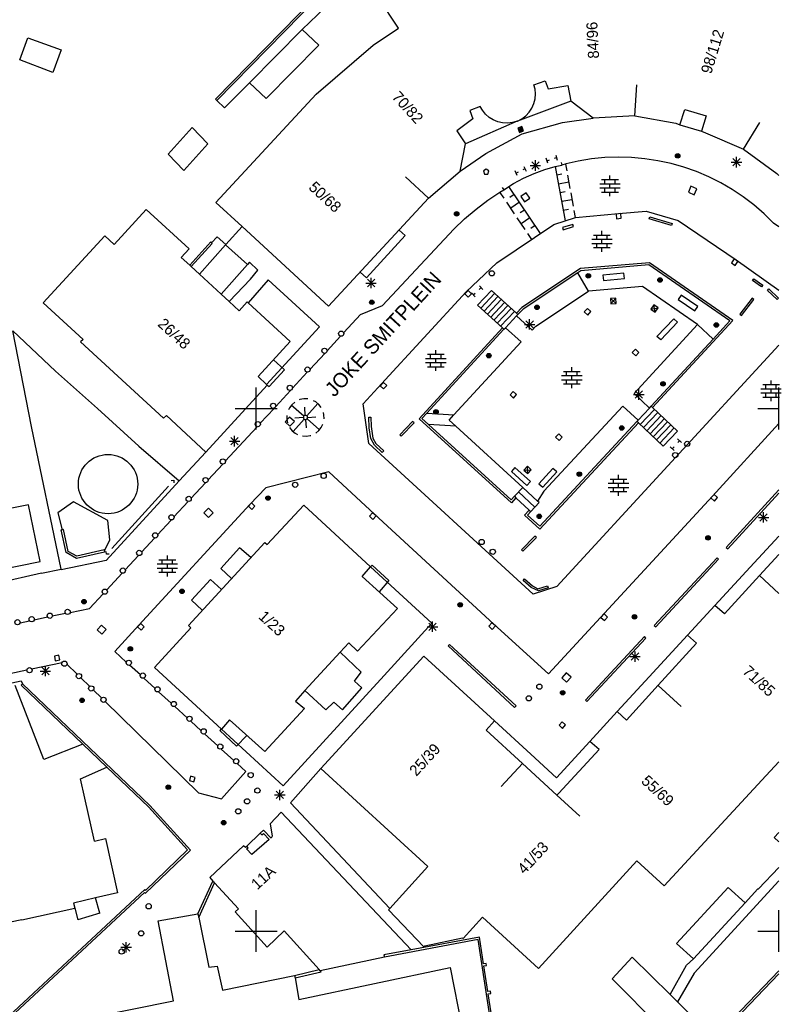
# Model space of a CAD drawing. Header units: millimetres. Extents: x 135944 to 142000, y 454200 to 456692.
# Tile 72 of 185: x 137227 to 137300, y 455943 to 456037. Entities that reach past the tile are written whole.
import ezdxf
from ezdxf.enums import TextEntityAlignment as Align

# ---------------------------------------------------------------- set-up
doc = ezdxf.new("R2010")
doc.units = ezdxf.units.MM
doc.layers.add('TotaalGBKN2013_Bistad', color=251, linetype='Continuous')
doc.styles.add('TotaalGBKN2013X$0$GBKN binnenstad 2009$0$Standard', font='txt')

msp = doc.modelspace()

# ---------------------------------------------------------------- linework, layer by layer
at = {"layer": 'TotaalGBKN2013_Bistad'}
for p, q in [((137263.631, 456036.391), (137260.601, 456040.941)), ((137256.205, 456039.938), (137246.108, 456029.612)), ((137246.252, 456029.473), (137256.125, 456039.57)), ((137254.401, 456036.281), (137257.321, 456039.081)), ((137254.401, 456036.281), (137249.361, 456031.171)), ((137254.401, 456036.281), (137256.011, 456034.781)), ((137261.181, 456034.781), (137263.631, 456036.391)), ((137227.393, 456033.369), (137228.165, 456035.484)), ((137228.165, 456035.484), (137231.359, 456034.318)), ((137231.359, 456034.318), (137230.569, 456032.155)), ((137256.011, 456034.781), (137250.971, 456029.671)), ((137255.741, 456030.081), (137261.181, 456034.781)), ((137230.569, 456032.155), (137227.393, 456033.369)), ((137276.571, 456030.991), (137277.631, 456031.361)), ((137277.631, 456031.361), (137277.931, 456030.611)), ((137249.361, 456031.171), (137246.987, 456028.764)), ((137250.971, 456029.671), (137249.361, 456031.171)), ((137276.68, 456030.576), (137276.571, 456030.991)), ((137276.724, 456030.108), (137276.68, 456030.576)), ((137277.931, 456030.611), (137279.801, 456030.911)), ((137279.801, 456030.911), (137280.091, 456029.401)), ((137286.231, 456028.001), (137286.427, 456030.994)), ((137246.108, 456029.612), (137246.252, 456029.473)), ((137255.741, 456030.081), (137246.141, 456019.731)), ((137246.987, 456028.764), (137246.252, 456029.473)), ((137280.091, 456029.401), (137275.008, 456027.517)), ((137276.574, 456029.182), (137276.689, 456029.638)), ((137276.689, 456029.638), (137276.724, 456030.108)), ((137282.231, 456027.791), (137280.091, 456029.401)), ((137271.441, 456028.911), (137270.441, 456028.531)), ((137270.441, 456028.531), (137270.721, 456027.731)), ((137271.645, 456028.547), (137271.441, 456028.911)), ((137271.937, 456028.179), (137271.645, 456028.547)), ((137276.125, 456028.359), (137276.385, 456028.751)), ((137276.385, 456028.751), (137276.574, 456029.182)), ((137290.531, 456027.161), (137291.021, 456028.621)), ((137291.021, 456028.621), (137293.041, 456028.001)), ((137270.721, 456027.731), (137269.191, 456026.581)), ((137274.968, 456027.5), (137270.011, 456025.341)), ((137272.288, 456027.865), (137271.937, 456028.179)), ((137272.686, 456027.615), (137272.288, 456027.865)), ((137273.121, 456027.436), (137272.686, 456027.615)), ((137274.968, 456027.5), (137274.517, 456027.366)), ((137274.968, 456027.5), (137275.008, 456027.517)), ((137275.008, 456027.517), (137275.426, 456027.733)), ((137275.426, 456027.733), (137275.802, 456028.016)), ((137275.802, 456028.016), (137276.125, 456028.359)), ((137279.311, 456027.381), (137282.231, 456027.791)), ((137286.231, 456028.001), (137282.231, 456027.791)), ((137286.231, 456028.001), (137290.141, 456027.311)), ((137293.041, 456028.001), (137292.591, 456026.531)), ((137243.871, 456026.881), (137241.581, 456024.341)), ((137245.371, 456025.321), (137243.871, 456026.881)), ((137269.191, 456026.581), (137270.011, 456025.341)), ((137273.58, 456027.333), (137273.121, 456027.436)), ((137274.05, 456027.31), (137273.58, 456027.333)), ((137274.517, 456027.366), (137274.05, 456027.31)), ((137275.425, 456026.987), (137275.028, 456026.822)), ((137275.028, 456026.822), (137275.193, 456026.425)), ((137275.393, 456026.909), (137275.106, 456026.79)), ((137275.106, 456026.79), (137275.225, 456026.503)), ((137275.36, 456026.83), (137275.185, 456026.757)), ((137275.185, 456026.757), (137275.258, 456026.582)), ((137275.193, 456026.425), (137275.59, 456026.59)), ((137275.225, 456026.503), (137275.512, 456026.622)), ((137275.258, 456026.582), (137275.433, 456026.655)), ((137275.328, 456026.752), (137275.263, 456026.725)), ((137275.263, 456026.725), (137275.29, 456026.66)), ((137275.29, 456026.66), (137275.355, 456026.687)), ((137275.355, 456026.687), (137275.328, 456026.752)), ((137275.433, 456026.655), (137275.36, 456026.83)), ((137275.512, 456026.622), (137275.393, 456026.909)), ((137275.59, 456026.59), (137275.425, 456026.987)), ((137275.451, 456026.301), (137279.311, 456027.381)), ((137290.141, 456027.311), (137290.531, 456027.161)), ((137290.531, 456027.161), (137292.591, 456026.531)), ((137296.621, 456024.821), (137298.178, 456027.385)), ((137271.971, 456024.411), (137275.451, 456026.301)), ((137292.591, 456026.531), (137292.991, 456026.401)), ((137292.991, 456026.401), (137296.621, 456024.821)), ((137243.081, 456022.781), (137245.371, 456025.321)), ((137269.501, 456022.731), (137270.011, 456025.341)), ((137296.621, 456024.821), (137299.811, 456022.481)), ((137241.581, 456024.341), (137243.081, 456022.781)), ((137269.501, 456022.731), (137271.971, 456024.411)), ((137276.711, 456022.762), (137276.711, 456023.762)), ((137277.898, 456023.473), (137277.746, 456023.949)), ((137277.822, 456023.711), (137278.06, 456023.787)), ((137278.732, 456024.002), (137278.494, 456023.926)), ((137278.656, 456024.24), (137278.808, 456023.764)), ((137282.076, 456023.884), (137280.816, 456023.677)), ((137283.347, 456024.011), (137282.076, 456023.884)), ((137284.623, 456024.058), (137283.347, 456024.011)), ((137285.9, 456024.026), (137284.623, 456024.058)), ((137287.172, 456023.913), (137285.9, 456024.026)), ((137288.434, 456023.722), (137287.172, 456023.913)), ((137295.597, 456023.228), (137296.305, 456023.936)), ((137296.305, 456023.228), (137295.597, 456023.936)), ((137295.951, 456023.082), (137295.951, 456024.082)), ((137272.001, 456022.922), (137271.751, 456022.74)), ((137272.251, 456022.74), (137272.001, 456022.922)), ((137275.732, 456022.952), (137275.507, 456022.842)), ((137275.622, 456023.177), (137275.842, 456022.727)), ((137276.211, 456023.262), (137277.211, 456023.262)), ((137276.357, 456022.908), (137277.065, 456023.616)), ((137277.065, 456022.908), (137276.357, 456023.616)), ((137276.592, 456022.506), (137277.628, 456022.882)), ((137277.628, 456022.882), (137278.613, 456023.164)), ((137278.613, 456023.164), (137279.23, 456023.3)), ((137278.613, 456023.164), (137279.571, 456017.96)), ((137279.177, 456023.544), (137279.231, 456023.3)), ((137279.64, 456023.41), (137279.23, 456023.3)), ((137279.587, 456023.396), (137279.706, 456022.749)), ((137280.816, 456023.677), (137279.64, 456023.41)), ((137289.683, 456023.451), (137288.434, 456023.722)), ((137290.911, 456023.103), (137289.683, 456023.451)), ((137292.116, 456022.679), (137290.911, 456023.103)), ((137295.451, 456023.582), (137296.451, 456023.582)), ((137266.501, 456020.141), (137264.3, 456022.179)), ((137266.501, 456020.141), (137269.501, 456022.731)), ((137271.751, 456022.74), (137271.855, 456022.422)), ((137271.855, 456022.422), (137272.148, 456022.422)), ((137272.148, 456022.422), (137272.251, 456022.74)), ((137274.616, 456021.533), (137275.587, 456022.056)), ((137274.982, 456022.307), (137274.762, 456022.757)), ((137274.872, 456022.532), (137275.097, 456022.642)), ((137275.587, 456022.056), (137276.592, 456022.506)), ((137278.762, 456022.357), (137279.253, 456022.448)), ((137279.784, 456022.328), (137280.016, 456021.065)), ((137283.046, 456021.915), (137284.646, 456021.915)), ((137283.346, 456021.515), (137283.346, 456021.915)), ((137283.846, 456021.915), (137283.846, 456022.315)), ((137284.346, 456021.515), (137284.346, 456021.915)), ((137293.292, 456022.18), (137292.116, 456022.679)), ((137294.434, 456021.609), (137293.292, 456022.18)), ((137299.811, 456022.481), (137300, 456022.304)), ((137273.3, 456020.7), (137273.686, 456020.942)), ((137273.548, 456021.152), (137273.686, 456020.943)), ((137273.686, 456020.942), (137274.616, 456021.533)), ((137277.206, 456016.748), (137274.158, 456021.254)), ((137278.916, 456021.516), (137279.9, 456021.697)), ((137282.866, 456021.515), (137284.826, 456021.515)), ((137282.866, 456021.115), (137284.826, 456021.115)), ((137283.346, 456020.715), (137283.346, 456021.115)), ((137283.846, 456021.115), (137283.846, 456021.515)), ((137284.346, 456020.715), (137284.346, 456021.115)), ((137291.59, 456021.271), (137291.343, 456020.702)), ((137292.159, 456021.024), (137291.59, 456021.271)), ((137291.912, 456020.455), (137292.159, 456021.024)), ((137295.538, 456020.967), (137294.434, 456021.609)), ((137296.599, 456020.257), (137295.538, 456020.967)), ((137266.501, 456020.141), (137256.92, 456009.791)), ((137272.168, 456019.939), (137273.3, 456020.7)), ((137273.719, 456020.12), (137273.319, 456020.712)), ((137274.673, 456020.494), (137274.259, 456020.213)), ((137275.82, 456020.651), (137275.309, 456020.3)), ((137275.309, 456020.3), (137275.66, 456019.789)), ((137275.66, 456019.789), (137276.171, 456020.14)), ((137276.171, 456020.14), (137275.82, 456020.651)), ((137279.071, 456020.674), (137279.563, 456020.764)), ((137279.226, 456019.832), (137280.21, 456020.013)), ((137280.094, 456020.645), (137280.326, 456019.382)), ((137283.046, 456020.715), (137284.646, 456020.715)), ((137283.846, 456020.315), (137283.846, 456020.715)), ((137291.343, 456020.702), (137291.912, 456020.455)), ((137297.615, 456019.482), (137296.599, 456020.257)), ((137239.481, 456019.061), (137236.411, 456015.711)), ((137243.601, 456015.281), (137239.481, 456019.061)), ((137246.141, 456019.731), (137248.659, 456017.409)), ((137269.944, 456018.16), (137271.031, 456019.081)), ((137271.031, 456019.081), (137272.168, 456019.939)), ((137274.729, 456018.627), (137273.971, 456019.747)), ((137275.178, 456019.747), (137274.35, 456019.187)), ((137279.381, 456018.991), (137279.873, 456019.081)), ((137298.58, 456018.646), (137297.615, 456019.482)), ((137268.91, 456017.18), (137269.944, 456018.16)), ((137275.739, 456017.133), (137274.981, 456018.253)), ((137275.683, 456019), (137275.269, 456018.72)), ((137276.188, 456018.254), (137275.36, 456017.693)), ((137278.49, 456017.61), (137280.56, 456018.28)), ((137280.404, 456018.961), (137280.531, 456018.271)), ((137280.56, 456018.28), (137284.66, 456018.66)), ((137284.887, 456018.656), (137284.438, 456018.615)), ((137284.438, 456018.615), (137284.479, 456018.166)), ((137284.479, 456018.166), (137284.928, 456018.207)), ((137284.66, 456018.66), (137287.31, 456018.9)), ((137284.928, 456018.207), (137284.887, 456018.656)), ((137287.31, 456018.9), (137290.36, 456018.01)), ((137287.591, 456018.151), (137287.651, 456018.351)), ((137289.731, 456017.521), (137287.591, 456018.151)), ((137287.651, 456018.351), (137289.791, 456017.721)), ((137299.49, 456017.75), (137298.58, 456018.646)), ((137248.659, 456017.409), (137247.111, 456015.691)), ((137256.92, 456009.791), (137248.659, 456017.409)), ((137262.09, 456009.85), (137268.91, 456017.18)), ((137273.02, 456013.94), (137278.49, 456017.61)), ((137276.693, 456017.507), (137276.279, 456017.227)), ((137280.291, 456017.621), (137279.311, 456017.311)), ((137279.311, 456017.311), (137279.371, 456017.111)), ((137279.371, 456017.111), (137280.351, 456017.421)), ((137280.351, 456017.421), (137280.291, 456017.621)), ((137289.791, 456017.721), (137289.731, 456017.521)), ((137290.36, 456018.01), (137295.91, 456014.22)), ((137300, 456017.397), (137299.49, 456017.75)), ((137235.521, 456016.521), (137229.641, 456010.111)), ((137236.411, 456015.711), (137235.521, 456016.521)), ((137246.271, 456016.441), (137245.735, 456015.867)), ((137247.111, 456015.691), (137246.271, 456016.441)), ((137260.561, 456012.511), (137264.271, 456016.561)), ((137264.271, 456016.561), (137263.671, 456017.071)), ((137276.376, 456016.191), (137275.991, 456016.76)), ((137282.099, 456016.199), (137284.059, 456016.199)), ((137282.279, 456016.599), (137283.879, 456016.599)), ((137282.579, 456016.199), (137282.579, 456016.599)), ((137283.079, 456016.599), (137283.079, 456016.999)), ((137283.079, 456015.799), (137283.079, 456016.199)), ((137283.579, 456016.199), (137283.579, 456016.599)), ((137242.841, 456014.451), (137243.601, 456015.281)), ((137243.644, 456013.713), (137245.661, 456015.941)), ((137243.79, 456013.579), (137245.801, 456015.801)), ((137244.578, 456012.855), (137247.067, 456015.663)), ((137245.661, 456015.941), (137245.735, 456015.867)), ((137245.801, 456015.801), (137245.735, 456015.867)), ((137247.067, 456015.663), (137249.177, 456013.793)), ((137282.099, 456015.799), (137284.059, 456015.799)), ((137282.279, 456015.399), (137283.879, 456015.399)), ((137282.579, 456015.399), (137282.579, 456015.799)), ((137283.079, 456014.999), (137283.079, 456015.399)), ((137283.579, 456015.399), (137283.579, 456015.799)), ((137243.644, 456013.713), (137242.841, 456014.451)), ((137295.71, 456014.327), (137295.454, 456013.957)), ((137296.08, 456014.071), (137295.71, 456014.327)), ((137243.644, 456013.713), (137243.79, 456013.579)), ((137243.79, 456013.579), (137244.578, 456012.855)), ((137249.177, 456013.793), (137246.655, 456010.947)), ((137249.367, 456014.004), (137249.177, 456013.793)), ((137250.161, 456013.241), (137249.367, 456014.004)), ((137270.09, 456011.16), (137273.02, 456013.94)), ((137281.011, 456013.391), (137275.421, 456009.661)), ((137287.611, 456013.941), (137281.011, 456013.391)), ((137287.551, 456013.741), (137281.071, 456013.191)), ((137295.311, 456008.391), (137287.551, 456013.741)), ((137295.611, 456008.431), (137287.611, 456013.941)), ((137295.454, 456013.957), (137295.824, 456013.701)), ((137295.824, 456013.701), (137296.08, 456014.071)), ((137295.91, 456014.22), (137300, 456011.336)), ((137244.578, 456012.855), (137246.655, 456010.947)), ((137249.451, 456012.391), (137250.161, 456013.241)), ((137259.951, 456013.051), (137260.561, 456012.511)), ((137260.991, 456011.512), (137260.991, 456012.512)), ((137280.771, 456012.991), (137275.541, 456009.501)), ((137281.071, 456013.191), (137280.771, 456012.991)), ((137281.781, 456011.221), (137280.771, 456012.991)), ((137285.174, 456012.949), (137283.164, 456012.759)), ((137283.164, 456012.759), (137283.211, 456012.261)), ((137283.211, 456012.261), (137285.221, 456012.451)), ((137285.221, 456012.451), (137285.174, 456012.949)), ((137247.41, 456010.253), (137249.451, 456012.391)), ((137251.161, 456012.311), (137249.223, 456010.123)), ((137256.056, 456007.805), (137251.161, 456012.311)), ((137260.491, 456012.012), (137261.491, 456012.012)), ((137260.637, 456011.658), (137261.345, 456012.366)), ((137261.345, 456011.658), (137260.637, 456012.366)), ((137271.531, 456011.57), (137271.345, 456011.403)), ((137271.364, 456011.756), (137271.698, 456011.384)), ((137286.941, 456011.681), (137281.781, 456011.221)), ((137292.221, 456008.041), (137286.941, 456011.681)), ((137297.481, 456012.241), (137297.601, 456012.401)), ((137298.341, 456011.641), (137297.481, 456012.241)), ((137297.601, 456012.401), (137298.461, 456011.801)), ((137298.461, 456011.801), (137298.341, 456011.641)), ((137246.655, 456010.947), (137247.41, 456010.253)), ((137261.99, 456002.36), (137270.09, 456011.16)), ((137270.266, 456011.303), (137269.95, 456010.983)), ((137269.95, 456010.983), (137270.27, 456010.667)), ((137270.586, 456010.987), (137270.266, 456011.303)), ((137270.27, 456010.667), (137270.586, 456010.987)), ((137270.937, 456010.704), (137270.603, 456011.076)), ((137270.77, 456010.89), (137270.956, 456011.057)), ((137271.171, 456009.891), (137272.501, 456011.301)), ((137271.487, 456009.603), (137272.812, 456011.008)), ((137271.803, 456009.314), (137273.123, 456010.714)), ((137272.501, 456011.301), (137274.901, 456009.121)), ((137276.761, 456007.881), (137281.781, 456011.221)), ((137284.402, 456010.559), (137283.904, 456010.521)), ((137283.942, 456010.023), (137284.402, 456010.559)), ((137284.44, 456010.061), (137284.402, 456010.559)), ((137290.665, 456010.862), (137290.381, 456010.451)), ((137292.255, 456009.762), (137290.665, 456010.862)), ((137297.431, 456010.551), (137296.281, 456009.021)), ((137297.591, 456010.431), (137297.431, 456010.551)), ((137298.901, 456011.311), (137299.041, 456011.451)), ((137299.841, 456010.421), (137298.901, 456011.311)), ((137299.041, 456011.451), (137299.981, 456010.561)), ((137299.981, 456010.561), (137299.841, 456010.421)), ((137229.641, 456010.111), (137233.441, 456006.621)), ((137247.41, 456010.253), (137248.381, 456009.361)), ((137248.381, 456009.361), (137249.141, 456010.201)), ((137249.141, 456010.201), (137249.223, 456010.123)), ((137249.223, 456010.123), (137253.261, 456006.411)), ((137259.98, 456009), (137262.09, 456009.85)), ((137273.561, 456007.711), (137271.171, 456009.891)), ((137272.119, 456009.026), (137273.451, 456010.438)), ((137272.416, 456008.717), (137273.768, 456010.15)), ((137272.752, 456008.449), (137274.085, 456009.863)), ((137275.421, 456009.661), (137274.901, 456009.121)), ((137284.44, 456010.061), (137283.904, 456010.521)), ((137283.904, 456010.521), (137283.942, 456010.023)), ((137283.942, 456010.023), (137284.44, 456010.061)), ((137288.047, 456009.929), (137287.763, 456009.517)), ((137287.763, 456009.517), (137288.459, 456009.645)), ((137288.175, 456009.233), (137288.047, 456009.929)), ((137288.459, 456009.645), (137288.047, 456009.929)), ((137288.175, 456009.233), (137288.459, 456009.645)), ((137290.381, 456010.451), (137291.971, 456009.351)), ((137291.971, 456009.351), (137292.255, 456009.762)), ((137296.441, 456008.901), (137297.591, 456010.431)), ((137258.383, 456007.266), (137259.98, 456009)), ((137273.068, 456008.161), (137274.402, 456009.575)), ((137273.384, 456007.872), (137274.719, 456009.287)), ((137273.841, 456007.731), (137274.903, 456008.858)), ((137274.901, 456009.121), (137275.036, 456008.999)), ((137274.903, 456008.858), (137275.036, 456008.999)), ((137274.903, 456008.858), (137276.411, 456007.491)), ((137275.541, 456009.501), (137275.036, 456008.999)), ((137281.695, 456009.58), (137281.391, 456009.248)), ((137281.391, 456009.248), (137281.723, 456008.944)), ((137282.027, 456009.276), (137281.695, 456009.58)), ((137281.723, 456008.944), (137282.027, 456009.276)), ((137287.763, 456009.517), (137288.175, 456009.233)), ((137296.281, 456009.021), (137296.441, 456008.901)), ((137251.004, 456002.313), (137256.056, 456007.805)), ((137265.581, 455999.021), (137273.561, 456007.711)), ((137273.561, 456007.711), (137273.701, 456007.583)), ((137273.701, 456007.583), (137273.841, 456007.731)), ((137275.361, 456006.371), (137273.841, 456007.731)), ((137275.661, 456008.052), (137276.661, 456008.052)), ((137275.807, 456007.698), (137276.515, 456008.406)), ((137276.515, 456007.698), (137275.807, 456008.406)), ((137276.161, 456007.552), (137276.161, 456008.552)), ((137276.411, 456007.491), (137276.761, 456007.881)), ((137292.221, 456008.041), (137286.151, 456001.431)), ((137287.925, 456000.096), (137295.611, 456008.431)), ((137288.34, 456006.88), (137289.96, 456008.58)), ((137290.32, 456008.27), (137288.7, 456006.57)), ((137289.96, 456008.58), (137290.32, 456008.27)), ((137292.221, 456008.041), (137293.71, 456006.65)), ((137293.71, 456006.65), (137295.311, 456008.391)), ((137228.521, 455998.287), (137226.741, 456007.431)), ((137226.741, 456007.431), (137230.801, 456003.591)), ((137258.067, 456006.923), (137256.783, 456005.528)), ((137266.33, 455999.552), (137273.701, 456007.583)), ((137288.7, 456006.57), (137288.34, 456006.88)), ((137233.441, 456006.621), (137233.211, 456006.371)), ((137233.211, 456006.371), (137241.141, 455999.091)), ((137253.261, 456006.411), (137250.191, 456003.061)), ((137268.91, 455999.387), (137275.361, 456006.371)), ((137300, 456006.07), (137278.773, 455982.954)), ((137287.796, 456000.218), (137293.71, 456006.65)), ((137256.557, 456005.282), (137255.162, 456003.768)), ((137266.391, 456005.199), (137267.991, 456005.199)), ((137266.691, 456004.799), (137266.691, 456005.199)), ((137267.191, 456005.199), (137267.191, 456005.599)), ((137267.691, 456004.799), (137267.691, 456005.199)), ((137286.296, 456005.679), (137285.984, 456005.355)), ((137285.984, 456005.355), (137286.308, 456005.043)), ((137286.62, 456005.367), (137286.296, 456005.679)), ((137286.308, 456005.043), (137286.62, 456005.367)), ((137252.711, 456003.711), (137251.651, 456004.661)), ((137266.211, 456004.799), (137268.171, 456004.799)), ((137266.211, 456004.399), (137268.171, 456004.399)), ((137266.391, 456003.999), (137267.991, 456003.999)), ((137266.691, 456003.999), (137266.691, 456004.399)), ((137267.191, 456004.399), (137267.191, 456004.799)), ((137267.191, 456003.599), (137267.191, 456003.999)), ((137267.691, 456003.999), (137267.691, 456004.399)), ((137280.192, 456003.552), (137280.192, 456003.952)), ((137230.801, 456003.591), (137234.821, 455999.991)), ((137250.191, 456003.061), (137251.004, 456002.313)), ((137251.251, 456002.121), (137252.711, 456003.711)), ((137254.885, 456003.467), (137253.479, 456001.94)), ((137279.212, 456003.152), (137281.172, 456003.152)), ((137279.392, 456003.552), (137280.992, 456003.552)), ((137279.692, 456003.152), (137279.692, 456003.552)), ((137280.192, 456002.752), (137280.192, 456003.152)), ((137280.692, 456003.152), (137280.692, 456003.552)), ((137245.191, 455995.841), (137251.071, 456002.251)), ((137251.071, 456002.251), (137251.004, 456002.313)), ((137251.061, 456002.241), (137251.251, 456002.121)), ((137260.25, 456000.45), (137261.99, 456002.36)), ((137262.161, 456002.509), (137261.857, 456002.177)), ((137261.857, 456002.177), (137262.189, 456001.873)), ((137262.493, 456002.205), (137262.161, 456002.509)), ((137262.189, 456001.873), (137262.493, 456002.205)), ((137279.212, 456002.752), (137281.172, 456002.752)), ((137279.392, 456002.352), (137280.992, 456002.352)), ((137279.692, 456002.352), (137279.692, 456002.752)), ((137280.192, 456001.952), (137280.192, 456002.352)), ((137280.692, 456002.352), (137280.692, 456002.752)), ((137298.453, 456002.296), (137300.053, 456002.296)), ((137298.753, 456001.896), (137298.753, 456002.296)), ((137299.253, 456002.296), (137299.253, 456002.696)), ((137299.753, 456001.896), (137299.753, 456002.296)), ((137250, 456000), (137250, 456002)), ((137253.289, 456001.733), (137251.87, 456000.192)), ((137274.588, 456001.645), (137274.283, 456001.314)), ((137274.283, 456001.314), (137274.614, 456001.009)), ((137274.919, 456001.34), (137274.588, 456001.645)), ((137274.614, 456001.009), (137274.919, 456001.34)), ((137286.101, 456001.342), (137287.101, 456001.342)), ((137286.151, 456001.431), (137287.621, 456000.033)), ((137286.247, 456000.988), (137286.955, 456001.696)), ((137286.955, 456000.988), (137286.247, 456001.696)), ((137286.601, 456000.842), (137286.601, 456001.842)), ((137298.273, 456001.896), (137300.233, 456001.896)), ((137298.273, 456001.496), (137300.233, 456001.496)), ((137298.753, 456001.096), (137298.753, 456001.496)), ((137299.253, 456001.496), (137299.253, 456001.896)), ((137299.753, 456001.096), (137299.753, 456001.496)), ((137300, 456000), (137300, 456002)), ((137253.409, 456000.368), (137253.181, 456000.067)), ((137254.564, 455999.273), (137253.365, 456000.32)), ((137253.695, 456000.615), (137253.409, 456000.368)), ((137254.193, 456000.855), (137254.13, 456000.835)), ((137254.564, 456000.926), (137254.193, 456000.855)), ((137254.942, 456000.918), (137254.564, 456000.926)), ((137254.853, 455999.301), (137255.892, 456000.491)), ((137255.709, 456000.631), (137255.5, 456000.751)), ((137255.999, 456000.389), (137255.709, 456000.631)), ((137256.232, 456000.091), (137255.999, 456000.389)), ((137260.77, 455996.67), (137260.25, 456000.45)), ((137285.071, 456000.241), (137277.511, 455992.091)), ((137286.542, 455998.891), (137285.071, 456000.241)), ((137287.621, 456000.033), (137287.796, 456000.218)), ((137287.925, 456000.096), (137287.796, 456000.218)), ((137298.453, 456001.096), (137300.053, 456001.096)), ((137299.253, 456000.696), (137299.253, 456001.096)), ((137234.821, 455999.991), (137238.791, 455996.401)), ((137241.141, 455999.091), (137241.411, 455999.331)), ((137241.411, 455999.331), (137245.191, 455995.841)), ((137248, 456000), (137250, 456000)), ((137250, 456000), (137252, 456000)), ((137250, 455998), (137250, 456000)), ((137251.711, 456000.02), (137250.39, 455998.585)), ((137252.933, 455999.329), (137252.933, 455998.951)), ((137253.181, 456000.067), (137253.083, 455999.882)), ((137254.7, 455999.347), (137254.646, 456000.14)), ((137256.487, 455999.392), (137256.44, 455999.616)), ((137256.5, 455999.014), (137256.487, 455999.392)), ((137265.861, 455999.041), (137266.33, 455999.552)), ((137266.33, 455999.552), (137268.91, 455999.387)), ((137268.461, 455998.901), (137268.91, 455999.387)), ((137286.542, 455998.891), (137287.621, 456000.033)), ((137286.74, 455998.472), (137288.11, 455999.922)), ((137287.053, 455998.176), (137288.423, 455999.626)), ((137287.366, 455997.88), (137288.736, 455999.33)), ((137290.301, 455997.851), (137287.925, 456000.096)), ((137298, 456000), (137300, 456000)), ((137300, 455998), (137300, 456000)), ((137253.196, 455999.175), (137252.778, 455998.717)), ((137252.778, 455998.717), (137253.236, 455998.299)), ((137252.933, 455998.951), (137252.993, 455998.645)), ((137253.654, 455998.757), (137253.196, 455999.175)), ((137253.236, 455998.299), (137253.654, 455998.757)), ((137254.585, 455998.995), (137253.536, 455997.793)), ((137254.519, 455999.129), (137253.716, 455999.074)), ((137254.728, 455998.942), (137254.782, 455998.144)), ((137254.87, 455999.006), (137256.063, 455997.964)), ((137254.925, 455999.156), (137255.712, 455999.21)), ((137256.235, 455998.198), (137256.382, 455998.493)), ((137260.771, 455999.181), (137260.971, 455999.181)), ((137260.811, 455998.151), (137260.771, 455999.181)), ((137260.971, 455999.181), (137261.001, 455998.281)), ((137264.961, 455998.771), (137263.741, 455997.491)), ((137263.881, 455997.351), (137265.101, 455998.631)), ((137265.101, 455998.631), (137264.961, 455998.771)), ((137274.411, 455990.991), (137265.581, 455999.021)), ((137266.493, 455998.465), (137265.861, 455999.041)), ((137269.101, 455998.315), (137266.493, 455998.465)), ((137266.493, 455998.465), (137274.391, 455991.271)), ((137269.101, 455998.315), (137268.461, 455998.901)), ((137269.101, 455998.315), (137275.502, 455992.457)), ((137286.426, 455998.768), (137277.121, 455988.731)), ((137286.574, 455998.628), (137277.141, 455988.451)), ((137286.426, 455998.768), (137286.542, 455998.891)), ((137286.574, 455998.628), (137286.426, 455998.768)), ((137286.574, 455998.628), (137288.931, 455996.401)), ((137287.679, 455997.584), (137289.049, 455999.034)), ((137287.992, 455997.288), (137289.362, 455998.738)), ((137288.305, 455996.992), (137289.675, 455998.442)), ((137300, 455998.566), (137293.64, 455991.63)), ((137231.339, 455984.621), (137228.521, 455998.287)), ((137250.085, 455998.254), (137247.053, 455994.961)), ((137247.941, 455996.382), (137247.941, 455997.382)), ((137253.207, 455998.174), (137253.444, 455997.879)), ((137253.444, 455997.879), (137253.737, 455997.641)), ((137253.737, 455997.641), (137253.966, 455997.515)), ((137254.426, 455997.375), (137254.803, 455997.354)), ((137254.803, 455997.354), (137255.176, 455997.412)), ((137255.176, 455997.412), (137255.241, 455997.431)), ((137255.713, 455997.656), (137256.003, 455997.899)), ((137256.003, 455997.899), (137256.235, 455998.198)), ((137260.971, 455997.121), (137260.811, 455998.151)), ((137261.001, 455998.281), (137261.171, 455997.161)), ((137263.741, 455997.491), (137263.881, 455997.351)), ((137278.96, 455997.577), (137278.649, 455997.252)), ((137279.285, 455997.266), (137278.96, 455997.577)), ((137288.618, 455996.696), (137289.988, 455998.146)), ((137288.931, 455996.401), (137290.301, 455997.851)), ((137247.441, 455996.882), (137248.441, 455996.882)), ((137247.587, 455996.528), (137248.295, 455997.236)), ((137248.295, 455996.528), (137247.587, 455997.236)), ((137276.5, 455982.23), (137260.77, 455996.67)), ((137261.311, 455996.501), (137260.971, 455997.121)), ((137261.171, 455997.161), (137261.451, 455996.641)), ((137262.071, 455995.801), (137261.311, 455996.501)), ((137261.451, 455996.641), (137262.211, 455995.941)), ((137278.649, 455997.252), (137278.974, 455996.941)), ((137278.974, 455996.941), (137279.285, 455997.266)), ((137290.316, 455997.089), (137290.684, 455996.751)), ((137290.5, 455996.92), (137290.331, 455996.736)), ((137238.791, 455996.401), (137242.631, 455993.091)), ((137245.191, 455995.841), (137242.631, 455993.091)), ((137262.211, 455995.941), (137262.071, 455995.801)), ((137289.985, 455995.991), (137289.617, 455996.329)), ((137289.801, 455996.16), (137289.97, 455996.344)), ((137246.8, 455994.686), (137245.399, 455993.165)), ((137256.95, 455993.94), (137250.92, 455992.4)), ((137261.32, 455989.89), (137256.95, 455993.94)), ((137274.754, 455994.352), (137274.42, 455993.98)), ((137274.42, 455993.98), (137275.9, 455992.65)), ((137276.234, 455993.022), (137274.754, 455994.352)), ((137275.941, 455994.483), (137275.607, 455994.111)), ((137275.607, 455994.111), (137276.313, 455994.149)), ((137275.607, 455994.111), (137275.979, 455993.777)), ((137275.979, 455993.777), (137275.941, 455994.483)), ((137276.313, 455994.149), (137275.941, 455994.483)), ((137275.979, 455993.777), (137276.313, 455994.149)), ((137278.38, 455994.277), (137277.04, 455992.807)), ((137277.41, 455992.47), (137278.75, 455993.94)), ((137278.75, 455993.94), (137278.38, 455994.277)), ((137284.668, 455993.252), (137284.668, 455993.652)), ((137242.631, 455993.091), (137235.651, 455985.451)), ((137241.868, 455993.129), (137242.122, 455993.142)), ((137242.122, 455993.142), (137242.135, 455992.888)), ((137245.16, 455992.905), (137243.753, 455991.377)), ((137275.9, 455992.65), (137276.234, 455993.022)), ((137277.04, 455992.807), (137277.41, 455992.47)), ((137283.688, 455992.852), (137285.648, 455992.852)), ((137283.868, 455993.252), (137285.468, 455993.252)), ((137284.168, 455992.852), (137284.168, 455993.252)), ((137284.668, 455992.452), (137284.668, 455992.852)), ((137285.168, 455992.852), (137285.168, 455993.252)), ((137236.186, 455986.607), (137241.617, 455992.587)), ((137250.92, 455992.4), (137249.39, 455990.83)), ((137274.706, 455991.603), (137275.502, 455992.457)), ((137275.104, 455992.03), (137276.663, 455990.577)), ((137275.502, 455992.457), (137276.912, 455991.143)), ((137277.511, 455992.091), (137276.912, 455991.143)), ((137283.688, 455992.452), (137285.648, 455992.452)), ((137283.868, 455992.052), (137285.468, 455992.052)), ((137284.168, 455992.052), (137284.168, 455992.452)), ((137284.668, 455991.652), (137284.668, 455992.052)), ((137285.168, 455992.052), (137285.168, 455992.452)), ((137293.811, 455991.779), (137293.506, 455991.448)), ((137294.142, 455991.474), (137293.811, 455991.779)), ((137300, 455992.216), (137294.961, 455986.701)), ((137295.121, 455986.561), (137300, 455991.9)), ((137228.241, 455990.801), (137226.471, 455990.441)), ((137229.347, 455985.347), (137228.241, 455990.801)), ((137232.531, 455991.071), (137231.031, 455990.031)), ((137235.811, 455989.301), (137232.531, 455991.071)), ((137249.39, 455990.83), (137238.79, 455979.28)), ((137243.5, 455991.102), (137242.137, 455989.621)), ((137249.563, 455990.977), (137249.254, 455990.65)), ((137249.89, 455990.668), (137249.563, 455990.977)), ((137274.391, 455991.271), (137274.706, 455991.603)), ((137274.855, 455991.464), (137274.411, 455990.991)), ((137274.706, 455991.603), (137274.855, 455991.464)), ((137274.855, 455991.464), (137276.122, 455990.283)), ((137276.265, 455990.15), (137277.061, 455991.004)), ((137277.061, 455991.004), (137276.912, 455991.143)), ((137293.64, 455991.63), (137277.95, 455974.6)), ((137293.506, 455991.448), (137293.837, 455991.143)), ((137293.837, 455991.143), (137294.142, 455991.474)), ((137231.031, 455990.031), (137231.449, 455988.399)), ((137245.432, 455990.455), (137244.999, 455990.012)), ((137244.999, 455990.012), (137245.442, 455989.579)), ((137245.875, 455990.022), (137245.432, 455990.455)), ((137245.442, 455989.579), (137245.875, 455990.022)), ((137249.254, 455990.65), (137249.581, 455990.341)), ((137249.581, 455990.341), (137249.89, 455990.668)), ((137251.051, 455986.981), (137254.554, 455990.741)), ((137254.554, 455990.741), (137260.951, 455984.851)), ((137261.138, 455990.024), (137260.833, 455989.693)), ((137261.469, 455989.719), (137261.138, 455990.024)), ((137272.74, 455979.37), (137261.32, 455989.89)), ((137275.671, 455989.781), (137276.122, 455990.283)), ((137275.951, 455989.801), (137276.265, 455990.15)), ((137276.122, 455990.283), (137276.265, 455990.15)), ((137298.187, 455989.228), (137298.895, 455989.936)), ((137298.895, 455989.228), (137298.187, 455989.936)), ((137298.541, 455989.082), (137298.541, 455990.082)), ((137235.991, 455987.441), (137235.811, 455989.301)), ((137241.863, 455989.323), (137240.572, 455987.921)), ((137260.833, 455989.693), (137261.164, 455989.388)), ((137261.164, 455989.388), (137261.469, 455989.719)), ((137277.141, 455988.451), (137275.671, 455989.781)), ((137277.121, 455988.731), (137275.951, 455989.801)), ((137298.041, 455989.582), (137299.041, 455989.582)), ((137231.361, 455988.381), (137231.449, 455988.399)), ((137231.841, 455986.211), (137231.361, 455988.381)), ((137231.561, 455988.421), (137231.449, 455988.399)), ((137232.021, 455986.331), (137231.561, 455988.421)), ((137235.481, 455986.369), (137235.991, 455987.441)), ((137240.31, 455987.636), (137239.033, 455986.25)), ((137243.521, 455979.251), (137250.831, 455987.191)), ((137250.831, 455987.191), (137251.051, 455986.981)), ((137276.671, 455987.801), (137275.381, 455986.481)), ((137275.521, 455986.341), (137276.811, 455987.661)), ((137276.811, 455987.661), (137276.671, 455987.801)), ((137300, 455987.788), (137297.268, 455984.82)), ((137232.821, 455985.641), (137231.841, 455986.211)), ((137232.861, 455985.861), (137232.021, 455986.331)), ((137235.501, 455986.271), (137232.821, 455985.641)), ((137235.461, 455986.471), (137232.861, 455985.861)), ((137235.481, 455986.369), (137235.461, 455986.471)), ((137235.481, 455986.369), (137235.501, 455986.271)), ((137235.681, 455986.051), (137235.669, 455986.305)), ((137235.935, 455986.063), (137235.681, 455986.051)), ((137248.421, 455986.681), (137246.611, 455984.701)), ((137249.481, 455985.741), (137248.421, 455986.681)), ((137275.381, 455986.481), (137275.521, 455986.341)), ((137294.961, 455986.701), (137295.121, 455986.561)), ((137225.031, 455984.491), (137229.347, 455985.347)), ((137235.651, 455985.451), (137231.351, 455984.561)), ((137238.736, 455985.927), (137237.467, 455984.549)), ((137240.528, 455985.127), (137242.488, 455985.127)), ((137240.708, 455985.527), (137242.308, 455985.527)), ((137241.008, 455985.127), (137241.008, 455985.527)), ((137241.508, 455985.527), (137241.508, 455985.927)), ((137241.508, 455984.727), (137241.508, 455985.127)), ((137242.008, 455985.127), (137242.008, 455985.527)), ((137294.101, 455985.721), (137288.081, 455979.251)), ((137288.221, 455979.111), (137294.241, 455985.581)), ((137294.241, 455985.581), (137294.101, 455985.721)), ((137298.157, 455984.007), (137300, 455986.02)), ((137229.464, 455984.261), (137225.271, 455983.301)), ((137229.464, 455984.261), (137231.339, 455984.621)), ((137231.351, 455984.561), (137231.339, 455984.621)), ((137237.177, 455984.234), (137235.704, 455982.635)), ((137240.528, 455984.727), (137242.488, 455984.727)), ((137240.708, 455984.327), (137242.308, 455984.327)), ((137241.008, 455984.327), (137241.008, 455984.727)), ((137241.508, 455983.927), (137241.508, 455984.327)), ((137242.008, 455984.327), (137242.008, 455984.727)), ((137246.611, 455984.701), (137247.631, 455983.741)), ((137260.151, 455983.931), (137260.951, 455984.851)), ((137260.941, 455984.861), (137261.091, 455985.021)), ((137260.951, 455984.851), (137266.791, 455979.451)), ((137261.091, 455985.021), (137262.681, 455983.551)), ((137297.268, 455984.82), (137293.881, 455981.141)), ((137245.621, 455983.631), (137243.811, 455981.661)), ((137246.691, 455982.691), (137245.621, 455983.631)), ((137263.512, 455980.864), (137260.151, 455983.931)), ((137262.681, 455983.551), (137261.761, 455982.461)), ((137275.531, 455983.541), (137275.671, 455983.701)), ((137276.301, 455982.881), (137275.531, 455983.541)), ((137275.671, 455983.701), (137276.441, 455983.041)), ((137298.157, 455984.007), (137294.801, 455980.341)), ((137298.157, 455984.007), (137300, 455982.306)), ((137277.001, 455982.551), (137276.301, 455982.881)), ((137276.441, 455983.041), (137276.941, 455982.751)), ((137278.773, 455982.954), (137276.5, 455982.23)), ((137276.941, 455982.751), (137277.881, 455983.031)), ((137277.941, 455982.831), (137277.001, 455982.551)), ((137277.881, 455983.031), (137277.941, 455982.831)), ((137234.07, 455980.86), (137235.356, 455982.257)), ((137243.811, 455981.661), (137244.841, 455980.701)), ((137232.212, 455980.473), (137234.07, 455980.86)), ((137259.71, 455976.794), (137263.512, 455980.864)), ((137293.881, 455981.141), (137291.261, 455978.311)), ((137294.801, 455980.341), (137293.881, 455981.141)), ((137228.338, 455979.666), (137227.414, 455979.474)), ((137230.045, 455980.021), (137228.762, 455979.754)), ((137231.772, 455980.381), (137230.502, 455980.116)), ((137266.791, 455979.451), (137262.261, 455974.461)), ((137266.517, 455978.768), (137267.225, 455979.476)), ((137267.225, 455978.768), (137266.517, 455979.476)), ((137266.871, 455978.622), (137266.871, 455979.622)), ((137272.557, 455979.504), (137272.253, 455979.172)), ((137272.889, 455979.2), (137272.557, 455979.504)), ((137283.281, 455980.349), (137282.976, 455980.018)), ((137282.976, 455980.018), (137283.307, 455979.713)), ((137283.612, 455980.044), (137283.281, 455980.349)), ((137283.307, 455979.713), (137283.612, 455980.044)), ((137235.212, 455979.28), (137234.784, 455978.832)), ((137234.784, 455978.832), (137235.232, 455978.404)), ((137235.66, 455978.852), (137235.212, 455979.28)), ((137235.232, 455978.404), (137235.66, 455978.852)), ((137238.79, 455979.28), (137236.47, 455976.75)), ((137238.96, 455979.429), (137238.656, 455979.097)), ((137238.656, 455979.097), (137238.988, 455978.793)), ((137239.292, 455979.125), (137238.96, 455979.429)), ((137238.988, 455978.793), (137239.292, 455979.125)), ((137240.281, 455975.211), (137243.761, 455979.011)), ((137243.761, 455979.011), (137243.521, 455979.251)), ((137266.371, 455979.122), (137267.371, 455979.122)), ((137272.253, 455979.172), (137272.585, 455978.868)), ((137272.585, 455978.868), (137272.889, 455979.2)), ((137277.95, 455974.6), (137272.74, 455979.37)), ((137288.081, 455979.251), (137288.221, 455979.111)), ((137258.053, 455976.69), (137258.881, 455977.591)), ((137258.881, 455977.591), (137259.71, 455976.794)), ((137287.151, 455978.171), (137281.501, 455972.091)), ((137281.641, 455971.951), (137287.291, 455978.031)), ((137287.291, 455978.031), (137287.151, 455978.171)), ((137291.261, 455978.311), (137287.589, 455974.311)), ((137292.131, 455977.551), (137291.261, 455978.311)), ((137236.47, 455976.75), (137237.581, 455975.732)), ((137258.053, 455976.69), (137254.665, 455973.005)), ((137260.041, 455974.761), (137258.053, 455976.69)), ((137268.361, 455977.291), (137268.501, 455977.431)), ((137274.721, 455971.401), (137268.361, 455977.291)), ((137268.501, 455977.431), (137274.861, 455971.541)), ((137285.887, 455975.908), (137286.595, 455976.616)), ((137286.595, 455975.908), (137285.887, 455976.616)), ((137286.241, 455975.762), (137286.241, 455976.762)), ((137288.457, 455973.516), (137292.131, 455977.551)), ((137228.524, 455975.08), (137231.437, 455975.683)), ((137231.14, 455976.385), (137230.698, 455976.301)), ((137230.698, 455976.301), (137230.782, 455975.859)), ((137230.782, 455975.859), (137231.224, 455975.943)), ((137231.224, 455975.943), (137231.14, 455976.385)), ((137256.191, 455965.552), (137266.041, 455976.301)), ((137266.041, 455976.301), (137272.799, 455970.109)), ((137285.741, 455976.262), (137286.741, 455976.262)), ((137224.867, 455974.323), (137228.079, 455974.988)), ((137229.341, 455974.882), (137230.341, 455974.882)), ((137229.487, 455974.528), (137230.195, 455975.236)), ((137230.195, 455974.528), (137229.487, 455975.236)), ((137229.841, 455974.382), (137229.841, 455975.382)), ((137231.909, 455975.546), (137232.891, 455974.584)), ((137238.924, 455974.502), (137237.902, 455975.438)), ((137246.694, 455969.328), (137240.281, 455975.211)), ((137259.411, 455973.911), (137260.041, 455974.761)), ((137225.731, 455973.561), (137227.531, 455973.941)), ((137227.531, 455973.941), (137227.656, 455973.663)), ((137233.243, 455974.239), (137234.086, 455973.413)), ((137240.328, 455973.215), (137239.251, 455974.202)), ((137262.261, 455974.461), (137252.581, 455963.901)), ((137260.111, 455973.281), (137259.411, 455973.911)), ((137279.661, 455974.698), (137279.243, 455974.24)), ((137279.243, 455974.24), (137279.701, 455973.822)), ((137280.119, 455974.28), (137279.661, 455974.698)), ((137279.701, 455973.822), (137280.119, 455974.28)), ((137287.589, 455974.311), (137284.541, 455970.991)), ((137229.679, 455966.421), (137226.95, 455973.5)), ((137227.518, 455973.519), (137227.656, 455973.663)), ((137233.429, 455967.867), (137227.518, 455973.519)), ((137239.831, 455962.021), (137227.656, 455973.663)), ((137234.447, 455973.06), (137235.219, 455972.303)), ((137241.878, 455971.795), (137240.666, 455972.905)), ((137254.665, 455973.005), (137253.751, 455972.011)), ((137254.665, 455973.005), (137256.681, 455971.171)), ((137258.271, 455971.171), (137260.111, 455973.281)), ((137288.457, 455973.516), (137285.431, 455970.191)), ((137288.464, 455973.509), (137290.669, 455971.474)), ((137235.571, 455971.958), (137244.48, 455963.23)), ((137253.751, 455972.011), (137254.611, 455971.281)), ((137256.681, 455971.171), (137257.431, 455971.911)), ((137257.431, 455971.911), (137258.271, 455971.171)), ((137281.501, 455972.091), (137281.641, 455971.951)), ((137243.392, 455970.408), (137242.208, 455971.493)), ((137254.611, 455971.281), (137250.841, 455967.171)), ((137274.861, 455971.541), (137274.721, 455971.401)), ((137284.541, 455970.991), (137281.931, 455968.151)), ((137285.431, 455970.191), (137284.541, 455970.991)), ((137244.747, 455969.166), (137243.754, 455970.076)), ((137247.451, 455970.211), (137246.694, 455969.328)), ((137250.841, 455967.171), (137247.451, 455970.211)), ((137272.011, 455969.221), (137272.799, 455970.109)), ((137276.275, 455966.922), (137272.799, 455970.109)), ((137279.275, 455970.02), (137278.971, 455969.688)), ((137279.607, 455969.716), (137279.275, 455970.02)), ((137246.671, 455969.341), (137246.531, 455969.181)), ((137246.531, 455969.181), (137248.131, 455967.701)), ((137252.581, 455963.901), (137246.694, 455969.328)), ((137275.47, 455966.043), (137272.011, 455969.221)), ((137278.971, 455969.688), (137279.303, 455969.384)), ((137279.303, 455969.384), (137279.607, 455969.716)), ((137246.323, 455967.721), (137245.072, 455968.868)), ((137248.131, 455967.701), (137249.121, 455968.711)), ((137281.931, 455968.151), (137278.731, 455964.671)), ((137282.811, 455967.371), (137281.931, 455968.151)), ((137233.429, 455967.867), (137229.679, 455966.421)), ((137235.732, 455965.665), (137233.429, 455967.867)), ((137247.854, 455966.318), (137246.654, 455967.418)), ((137278.946, 455963.199), (137282.811, 455967.371)), ((137278.731, 455964.671), (137276.275, 455966.922)), ((137233.209, 455964.564), (137235.732, 455965.665)), ((137235.732, 455965.665), (137239.693, 455961.877)), ((137249.02, 455965.25), (137248.179, 455966.02)), ((137253.281, 455962.271), (137256.191, 455965.552)), ((137256.191, 455965.552), (137266.421, 455956.161)), ((137275.47, 455966.043), (137273.441, 455963.834)), ((137275.47, 455966.043), (137278.771, 455963.011)), ((137298.37, 455964.437), (137300, 455966.201)), ((137233.625, 455962.726), (137233.209, 455964.564)), ((137243.735, 455964.828), (137243.612, 455964.395)), ((137243.612, 455964.395), (137244.045, 455964.272)), ((137244.168, 455964.705), (137243.735, 455964.828)), ((137244.045, 455964.272), (137244.168, 455964.705)), ((137246.68, 455962.66), (137249.02, 455965.25)), ((137298.37, 455964.437), (137289.021, 455954.321)), ((137252.271, 455962.522), (137252.271, 455963.522)), ((137234.555, 455958.611), (137233.625, 455962.726)), ((137244.48, 455963.23), (137246.68, 455962.66)), ((137251.771, 455963.022), (137252.771, 455963.022)), ((137251.917, 455962.668), (137252.625, 455963.376)), ((137252.625, 455962.668), (137251.917, 455963.376)), ((137278.771, 455963.011), (137278.946, 455963.199)), ((137278.771, 455963.011), (137280.976, 455960.976)), ((137239.693, 455961.877), (137243.443, 455957.761)), ((137243.721, 455957.751), (137239.831, 455962.021)), ((137262.786, 455952.158), (137253.281, 455962.271)), ((137252.391, 455961.361), (137251.351, 455960.251)), ((137264.823, 455948.194), (137252.391, 455961.361)), ((137250.701, 455959.661), (137250.401, 455959.351)), ((137251.431, 455958.891), (137250.701, 455959.661)), ((137251.351, 455960.251), (137251.54, 455959.069)), ((137234.555, 455958.611), (137235.58, 455958.841)), ((137235.58, 455958.841), (137236.745, 455953.65)), ((137250.401, 455959.351), (137249.109, 455958.113)), ((137251.231, 455958.771), (137249.581, 455957.321)), ((137250.401, 455959.351), (137250.541, 455959.201)), ((137250.541, 455959.201), (137250.711, 455959.331)), ((137250.711, 455959.331), (137251.231, 455958.771)), ((137251.54, 455959.069), (137251.431, 455958.891)), ((137300, 455959.42), (137299.561, 455958.941)), ((137299.561, 455958.941), (137300, 455958.548)), ((137248.801, 455958.141), (137245.571, 455955.111)), ((137248.981, 455957.991), (137248.801, 455958.141)), ((137249.109, 455958.113), (137248.981, 455957.991)), ((137249.081, 455957.851), (137249.251, 455957.971)), ((137249.581, 455957.321), (137249.081, 455957.851)), ((137249.251, 455957.971), (137249.109, 455958.113)), ((137239.421, 455953.611), (137243.721, 455957.751)), ((137243.443, 455957.761), (137239.424, 455953.892)), ((137266.421, 455956.161), (137262.786, 455952.158)), ((137286.401, 455956.731), (137277.008, 455946.414)), ((137289.021, 455954.321), (137286.401, 455956.731)), ((137298.041, 455954.031), (137300, 455956.066)), ((137245.571, 455955.111), (137245.866, 455954.784)), ((137244.433, 455951.659), (137245.866, 455954.784)), ((137244.505, 455951.306), (137246.013, 455954.624)), ((137245.866, 455954.784), (137245.951, 455954.691)), ((137246.013, 455954.624), (137245.951, 455954.691)), ((137248.328, 455952.136), (137246.013, 455954.624)), ((137295.161, 455954.171), (137290.211, 455948.801)), ((137300, 455954.816), (137291.891, 455945.961)), ((137296.771, 455952.701), (137295.161, 455954.171)), ((137296.771, 455952.701), (137297.991, 455954.051)), ((137297.991, 455954.051), (137298.041, 455954.031)), ((137239.343, 455953.973), (137225.9, 455941.441)), ((137226.036, 455941.294), (137239.338, 455953.694)), ((137234.633, 455953.16), (137232.516, 455952.669)), ((137236.745, 455953.65), (137234.633, 455953.16)), ((137235.04, 455951.692), (137234.633, 455953.16)), ((137239.338, 455953.694), (137239.421, 455953.611)), ((137239.424, 455953.892), (137239.343, 455953.973)), ((137227.577, 455951.085), (137232.643, 455952.185)), ((137232.516, 455952.669), (137232.643, 455952.185)), ((137232.643, 455952.185), (137232.938, 455951.065)), ((137247.983, 455951.838), (137248.328, 455952.136)), ((137262.671, 455952.031), (137262.786, 455952.158)), ((137296.771, 455952.701), (137291.821, 455947.331)), ((137235.04, 455951.692), (137232.938, 455951.065)), ((137240.633, 455950.973), (137244.433, 455951.659)), ((137244.433, 455951.659), (137244.505, 455951.306)), ((137244.505, 455951.306), (137245.471, 455946.534)), ((137251.047, 455948.456), (137247.983, 455951.838)), ((137250, 455950), (137250, 455952)), ((137266.041, 455948.491), (137262.671, 455952.031)), ((137271.661, 455951.321), (137269.791, 455949.271)), ((137277.008, 455946.414), (137271.661, 455951.321)), ((137300, 455950), (137300, 455952)), ((137227.577, 455951.085), (137223.892, 455950.285)), ((137242.093, 455943.333), (137240.633, 455950.973)), ((137248, 455950), (137250, 455950)), ((137250, 455950), (137252, 455950)), ((137250, 455948), (137250, 455950)), ((137252.677, 455950.015), (137251.047, 455948.456)), ((137256.032, 455946.314), (137252.677, 455950.015)), ((137271.37, 455949.411), (137264.823, 455948.194)), ((137269.741, 455949.301), (137266.121, 455948.561)), ((137269.791, 455949.271), (137269.741, 455949.301)), ((137271.747, 455946.85), (137271.37, 455949.411)), ((137298, 455950), (137300, 455950)), ((137300, 455948), (137300, 455950)), ((137237.074, 455948.44), (137238.074, 455948.44)), ((137237.22, 455948.086), (137237.928, 455948.794)), ((137237.928, 455948.086), (137237.22, 455948.794)), ((137237.574, 455947.94), (137237.574, 455948.94)), ((137271.249, 455949.181), (137262.271, 455947.511)), ((137266.121, 455948.561), (137266.041, 455948.491)), ((137273.599, 455933.807), (137271.249, 455949.181)), ((137290.211, 455948.801), (137291.821, 455947.331)), ((137262.271, 455947.511), (137256.137, 455946.198)), ((137264.823, 455948.194), (137262.205, 455947.709)), ((137262.205, 455947.709), (137262.271, 455947.511)), ((137284.041, 455945.411), (137285.971, 455947.511)), ((137285.971, 455947.511), (137289.611, 455943.908)), ((137245.471, 455946.534), (137246.28, 455946.647)), ((137246.28, 455946.647), (137246.788, 455944.335)), ((137254.096, 455943.451), (137268.569, 455946.502)), ((137268.569, 455946.502), (137271.1, 455933.588)), ((137272.014, 455946.896), (137271.747, 455946.85)), ((137271.785, 455946.674), (137272.042, 455946.71)), ((137272.159, 455944.199), (137271.785, 455946.674)), ((137272.042, 455946.71), (137272.014, 455946.896)), ((137289.611, 455943.908), (137291.171, 455946.721)), ((137291.171, 455946.721), (137291.821, 455947.331)), ((137246.788, 455944.335), (137253.684, 455945.747)), ((137253.684, 455945.747), (137256.032, 455946.314)), ((137253.684, 455945.747), (137253.724, 455945.523)), ((137253.724, 455945.523), (137256.228, 455946.096)), ((137253.724, 455945.523), (137254.096, 455943.451)), ((137256.137, 455946.198), (137256.032, 455946.314)), ((137256.228, 455946.096), (137256.137, 455946.198)), ((137291.891, 455945.961), (137290.315, 455943.211)), ((137300, 455946.177), (137295.671, 455941.671)), ((137295.811, 455941.531), (137300, 455945.891)), ((137291.03, 455938.422), (137284.041, 455945.411)), ((137272.41, 455944.237), (137272.159, 455944.199)), ((137272.197, 455943.992), (137272.442, 455944.03)), ((137272.569, 455941.556), (137272.197, 455943.992)), ((137272.442, 455944.03), (137272.41, 455944.237)), ((137289.611, 455943.908), (137290.315, 455943.211)), ((137234.361, 455941.756), (137242.093, 455943.333)), ((137290.315, 455943.211), (137293.947, 455939.616))]:
    msp.add_line(p, q, dxfattribs=at)
for centre, radius in [((137290.321, 456024.192), 0.215), ((137290.321, 456024.192), 0.155), ((137290.321, 456024.192), 0.095), ((137290.321, 456024.192), 0.035), ((137269.181, 456018.632), 0.215), ((137269.181, 456018.632), 0.155), ((137269.181, 456018.632), 0.095), ((137269.181, 456018.632), 0.035), ((137272.541, 456012.942), 0.25), ((137281.771, 456012.702), 0.215), ((137281.771, 456012.702), 0.155), ((137281.771, 456012.702), 0.095), ((137281.771, 456012.702), 0.035), ((137288.631, 456012.302), 0.215), ((137288.631, 456012.302), 0.155), ((137288.631, 456012.302), 0.095), ((137288.631, 456012.302), 0.035), ((137261.061, 456010.172), 0.215), ((137261.061, 456010.172), 0.155), ((137261.061, 456010.172), 0.095), ((137261.061, 456010.172), 0.035), ((137276.871, 456009.682), 0.215), ((137276.871, 456009.682), 0.155), ((137276.871, 456009.682), 0.095), ((137276.871, 456009.682), 0.035), ((137294.021, 456007.992), 0.215), ((137294.021, 456007.992), 0.155), ((137294.021, 456007.992), 0.095), ((137294.021, 456007.992), 0.035), ((137258.141, 456007.171), 0.25), ((137256.531, 456005.531), 0.25), ((137272.261, 456005.062), 0.215), ((137272.261, 456005.062), 0.155), ((137272.261, 456005.062), 0.095), ((137272.261, 456005.062), 0.035), ((137254.921, 456003.731), 0.25), ((137253.231, 456001.981), 0.25), ((137288.911, 456002.362), 0.215), ((137288.911, 456002.362), 0.155), ((137288.911, 456002.362), 0.095), ((137288.911, 456002.362), 0.035), ((137251.631, 456000.261), 0.25), ((137267.211, 455999.682), 0.215), ((137267.211, 455999.682), 0.155), ((137267.211, 455999.682), 0.095), ((137267.211, 455999.682), 0.035), ((137250.161, 455998.511), 0.25), ((137284.971, 455998.142), 0.215), ((137284.971, 455998.142), 0.155), ((137284.971, 455998.142), 0.095), ((137284.971, 455998.142), 0.035), ((137291.232, 455996.621), 0.25), ((137235.833, 455992.774), 2.837), ((137290.092, 455995.541), 0.25), ((137246.821, 455994.931), 0.25), ((137256.461, 455993.561), 0.25), ((137280.911, 455993.712), 0.215), ((137280.911, 455993.712), 0.155), ((137280.911, 455993.712), 0.095), ((137280.911, 455993.712), 0.035), ((137245.161, 455993.151), 0.25), ((137253.731, 455992.701), 0.25), ((137243.551, 455991.351), 0.25), ((137251.131, 455991.432), 0.215), ((137251.131, 455991.432), 0.155), ((137251.131, 455991.432), 0.095), ((137251.131, 455991.432), 0.035), ((137241.901, 455989.591), 0.25), ((137277.081, 455989.682), 0.215), ((137277.081, 455989.682), 0.155), ((137277.081, 455989.682), 0.095), ((137277.081, 455989.682), 0.035), ((137240.341, 455987.861), 0.25), ((137271.572, 455987.232), 0.25), ((137293.221, 455987.632), 0.215), ((137293.221, 455987.632), 0.155), ((137293.221, 455987.632), 0.095), ((137293.221, 455987.632), 0.035), ((137238.821, 455986.181), 0.25), ((137272.632, 455986.292), 0.25), ((137237.241, 455984.491), 0.25), ((137235.521, 455982.471), 0.25), ((137242.911, 455982.502), 0.215), ((137242.911, 455982.502), 0.155), ((137242.911, 455982.502), 0.095), ((137242.911, 455982.502), 0.035), ((137233.531, 455981.522), 0.215), ((137233.531, 455981.522), 0.155), ((137233.531, 455981.522), 0.095), ((137233.531, 455981.522), 0.035), ((137269.521, 455981.222), 0.215), ((137269.521, 455981.222), 0.155), ((137230.261, 455980.172), 0.25), ((137231.971, 455980.542), 0.25), ((137269.521, 455981.222), 0.095), ((137269.521, 455981.222), 0.035), ((137227.171, 455979.552), 0.25), ((137228.531, 455979.842), 0.25), ((137286.191, 455980.062), 0.215), ((137286.191, 455980.062), 0.155), ((137286.191, 455980.062), 0.095), ((137286.191, 455980.062), 0.035), ((137237.971, 455977.012), 0.215), ((137237.971, 455977.012), 0.155), ((137237.971, 455977.012), 0.095), ((137237.971, 455977.012), 0.035), ((137231.661, 455975.582), 0.25), ((137237.821, 455975.672), 0.25), ((137228.321, 455974.961), 0.25), ((137233.051, 455974.392), 0.25), ((137239.171, 455974.442), 0.25), ((137234.231, 455973.212), 0.25), ((137240.571, 455973.132), 0.25), ((137277.092, 455973.382), 0.25), ((137279.321, 455972.802), 0.215), ((137279.321, 455972.802), 0.155), ((137279.321, 455972.802), 0.095), ((137233.351, 455972.072), 0.215), ((137233.351, 455972.072), 0.155), ((137233.351, 455972.072), 0.095), ((137233.351, 455972.072), 0.035), ((137235.401, 455972.132), 0.25), ((137242.121, 455971.722), 0.25), ((137276.092, 455972.272), 0.25), ((137279.321, 455972.802), 0.035), ((137243.631, 455970.312), 0.25), ((137244.981, 455969.102), 0.25), ((137246.571, 455967.652), 0.25), ((137248.091, 455966.252), 0.25), ((137249.481, 455964.922), 0.25), ((137241.601, 455963.772), 0.215), ((137241.601, 455963.772), 0.155), ((137241.601, 455963.772), 0.095), ((137241.601, 455963.772), 0.035), ((137250.122, 455963.441), 0.25), ((137249.132, 455962.411), 0.25), ((137248.292, 455961.451), 0.25), ((137246.891, 455960.372), 0.215), ((137246.891, 455960.372), 0.155), ((137246.891, 455960.372), 0.095), ((137246.891, 455960.372), 0.035), ((137239.721, 455952.367), 0.25), ((137238.998, 455949.773), 0.25), ((137237.136, 455948.031), 0.25)]:
    msp.add_circle(centre, radius, dxfattribs=at)
for centre, radius, start, end in [((137254.722, 455999.145), 0.203, 0, 180), ((137254.519, 455999.145), 0, 0, 0), ((137254.722, 455999.145), 0.203, 180, 0)]:
    msp.add_arc(centre, radius, start, end, dxfattribs=at)

# ---------------------------------------------------------------- texts
at = {"layer": 'TotaalGBKN2013_Bistad', "style": 'TotaalGBKN2013X$0$GBKN binnenstad 2009$0$Standard'}
for s, rotation, p in [('84/96', 92.9344, (137282.282, 456033.486)), ('98/112', 72.9344, (137293.021, 456032.11)), ('1/23', 317.3606, (137250.5, 455980.38)), ('71/85', 317.2873, (137296.811, 455975.129)), ('55/69', 317.2873, (137287.118, 455964.63)), ('11A', 42.2821, (137249.754, 455954.282))]:
    msp.add_text(s, height=1.054, rotation=rotation, dxfattribs=at).set_placement(p, align=Align.MIDDLE_LEFT)
for s, rotation, p in [('70/82', 312.3606, (137265.687, 456027.519)), ('50/68', 317.3606, (137257.899, 456019.063)), ('26/48', 317.3606, (137243.465, 456005.976)), ('25/39', 47.4254, (137267.323, 455967.696)), ('41/53', 47.4254, (137277.67, 455958.311))]:
    msp.add_text(s, height=1.054, rotation=rotation, dxfattribs=at).set_placement(p, align=Align.MIDDLE_RIGHT)
msp.add_text('JOKE SMITPLEIN', height=1.4, rotation=47.43884, dxfattribs=at).set_placement((137257.477, 456001.026))

doc.saveas('drawing.dxf')
